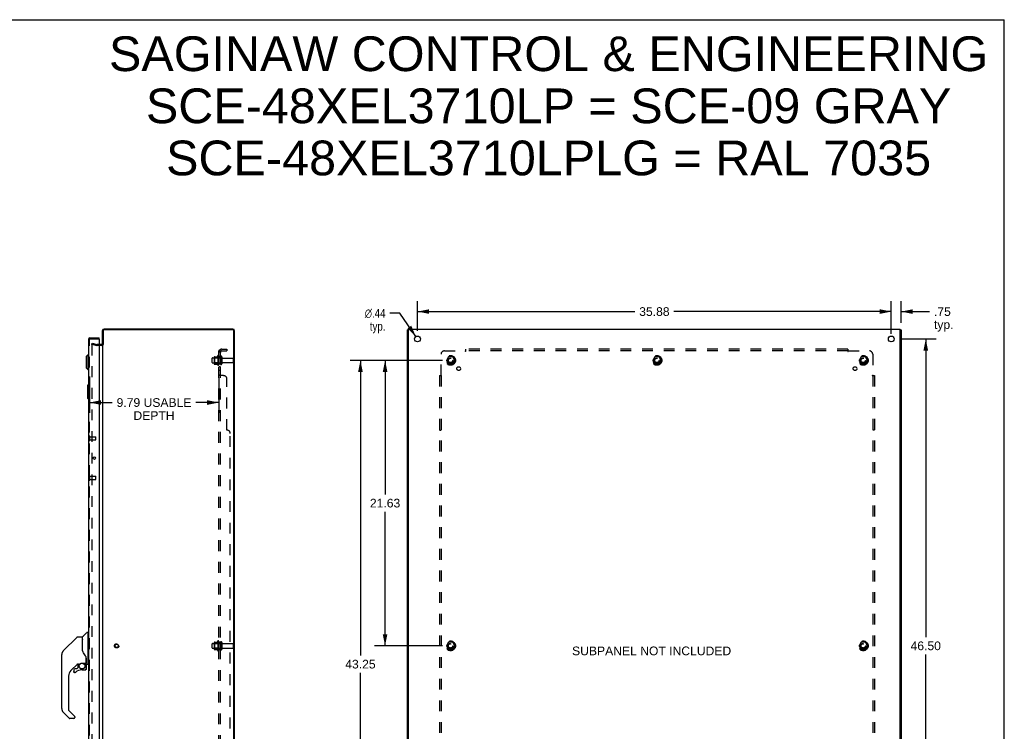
# Model space of a CAD drawing. Header units: inches. Extents: x 0 to 149, y 0 to 96.
# Tile 16 of 16: x 75 to 149, y 43 to 96. Entities that reach past the tile are written whole.
import ezdxf

# ---------------------------------------------------------------- set-up
doc = ezdxf.new("R2010")
doc.units = ezdxf.units.IN
doc.header["$LTSCALE"] = 8.201754
doc.header["$MEASUREMENT"] = 0
doc.linetypes.add('HIDDEN', pattern=[0.2, 0.1, -0.1])
doc.layers.get('0').update_dxf_attribs({"linetype": 'CONTINUOUS'})
for name, color, linetype in [('DEFAULT_2', 8, 'HIDDEN'), ('DIMENSIONS', 7, 'CONTINUOUS'), ('DOOR_ASSEMBLY', 7, 'CONTINUOUS'), ('SUBPANEL', 7, 'CONTINUOUS')]:
    doc.layers.add(name, color=color, linetype=linetype)
doc.styles.get("Standard").update_dxf_attribs({"font": 'arial.ttf'})
doc.styles.add('TEXTSTYLE_1', font='gdt', dxfattribs={"width": 0.8})
doc.dimstyles.new('DIMSTYLE_1', dxfattribs={"dimtxt": 0.657895, "dimasz": 0.877193, "dimexe": 0.09, "dimexo": 0.07, "dimgap": 0.0375, "dimtad": 0, "dimtih": 1, "dimtoh": 1, "dimzin": 4, "dimdsep": 46, "dimtxsty": 'Standard', "dimblk": '_FILLED', "dimblk1": '_FILLED', "dimblk2": '_FILLED', "dimcen": 0.09, "dimadec": 3, "dimazin": 1, "dimtfac": 1, "dimtdec": 3, "dimtofl": 0, "dimtmove": 0, "dimatfit": 3, "dimldrblk": '_FILLED', "dimfxl": 0, "dimtolj": 1, "dimtzin": 4, "dimarcsym": 0})
doc.dimstyles.new('DIMSTYLE_2', dxfattribs={"dimtxt": 0.657895, "dimasz": 0.877193, "dimexe": 0.09, "dimexo": 0.07, "dimgap": 0.09, "dimtad": 0, "dimtih": 1, "dimtoh": 1, "dimzin": 4, "dimdsep": 46, "dimtxsty": 'Standard', "dimblk": '_FILLED', "dimblk1": '_FILLED', "dimblk2": '_FILLED', "dimcen": 0.09, "dimadec": 3, "dimazin": 1, "dimtfac": 1, "dimtdec": 3, "dimtofl": 0, "dimtmove": 0, "dimatfit": 1, "dimldrblk": '_FILLED', "dimfxl": 0, "dimtolj": 1, "dimtzin": 4, "dimarcsym": 0})

# ---------------------------------------------------------------- blocks, each defined once
blk = doc.blocks.new('_FILLED')
at = {"color": 0, "linetype": 'ByBlock'}
blk.add_solid([(0, 0), (-1, 0.2), (-1, -0.2)], dxfattribs=at)
blk = doc.blocks.new('*D6')
at = {"layer": 'DIMENSIONS', "color": 2, "linetype": 'Continuous'}
for p, q in [((79.838, 69.464), (79.838, 66.695)), ((89.631, 69.355), (89.631, 66.695)), ((79.838, 67.485), (81.575, 67.485)), ((89.631, 67.485), (87.894, 67.485))]:
    blk.add_line(p, q, dxfattribs=at)
at = {"layer": 'DIMENSIONS', "color": 2, "linetype": 'Continuous', "xscale": 0.8771929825, "yscale": 0.8771929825, "zscale": 0.8771929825, "rotation": 180}
blk.add_blockref('_FILLED', (79.838, 67.485), dxfattribs=at)
at = {"layer": 'DIMENSIONS', "color": 2, "linetype": 'Continuous', "xscale": 0.8771929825, "yscale": 0.8771929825, "zscale": 0.8771929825}
blk.add_blockref('_FILLED', (89.631, 67.485), dxfattribs=at)
at = {"layer": 'DIMENSIONS', "color": 2, "linetype": 'Continuous', "insert": (84.734, 67.813), "char_height": 0.65789, "width": 5.66181, "attachment_point": 2, "line_spacing_factor": 0.9}
blk.add_mtext('9.79 USABLE\\PDEPTH', dxfattribs=at)
blk = doc.blocks.new('*D7')
at = {"layer": 'DIMENSIONS', "color": 2, "linetype": 'Continuous'}
for p, q in [((141.176, 72.302), (143.963, 72.302)), ((143.174, 72.302), (143.174, 49.71)), ((143.174, 25.802), (143.174, 48.394)), ((141.176, 25.802), (143.963, 25.802))]:
    blk.add_line(p, q, dxfattribs=at)
at = {"layer": 'DIMENSIONS', "color": 2, "linetype": 'Continuous', "xscale": 0.8771929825, "yscale": 0.8771929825, "zscale": 0.8771929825}
for p, rotation in [((143.174, 72.302), 90), ((143.174, 25.802), 270)]:
    blk.add_blockref('_FILLED', p, dxfattribs=dict(at, rotation=rotation))
at = {"layer": 'DIMENSIONS', "color": 2, "linetype": 'Continuous', "insert": (143.174, 49.381), "char_height": 0.6579, "width": 2.29896, "attachment_point": 2, "line_spacing_factor": 0.9}
blk.add_mtext('46.50', dxfattribs=at)
blk = doc.blocks.new('*D8')
at = {"layer": 'DIMENSIONS', "color": 2, "linetype": 'Continuous'}
for p, q in [((104.687, 72.916), (104.687, 75.166)), ((140.562, 72.916), (140.562, 75.166)), ((104.687, 74.377), (121.146, 74.377)), ((140.562, 74.377), (124.103, 74.377))]:
    blk.add_line(p, q, dxfattribs=at)
at = {"layer": 'DIMENSIONS', "color": 2, "linetype": 'Continuous', "xscale": 0.8771929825, "yscale": 0.8771929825, "zscale": 0.8771929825, "rotation": 180}
blk.add_blockref('_FILLED', (104.687, 74.377), dxfattribs=at)
at = {"layer": 'DIMENSIONS', "color": 2, "linetype": 'Continuous', "xscale": 0.8771929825, "yscale": 0.8771929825, "zscale": 0.8771929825}
blk.add_blockref('_FILLED', (140.562, 74.377), dxfattribs=at)
at = {"layer": 'DIMENSIONS', "color": 2, "linetype": 'Continuous', "insert": (122.625, 74.705), "char_height": 0.6579, "width": 2.29896, "attachment_point": 2, "line_spacing_factor": 0.9}
blk.add_mtext('35.88', dxfattribs=at)
blk = doc.blocks.new('*D11')
at = {"layer": 'DIMENSIONS', "color": 2, "linetype": 'Continuous'}
for p, q in [((103.358, 74.247), (102.59, 74.247)), ((104.564, 72.483), (103.358, 74.247))]:
    blk.add_line(p, q, dxfattribs=at)
at = {"layer": 'DIMENSIONS', "color": 2, "linetype": 'Continuous', "xscale": 0.8771929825, "yscale": 0.8771929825, "zscale": 0.8771929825, "rotation": 304.3612000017}
blk.add_blockref('_FILLED', (104.564, 72.483), dxfattribs=at)
at = {"layer": 'DIMENSIONS', "color": 2, "linetype": 'Continuous', "insert": (102.261, 74.576), "char_height": 0.65789, "width": 2.15385, "attachment_point": 3, "line_spacing_factor": 0.9, "style": 'TEXTSTYLE_1'}
blk.add_mtext('{\\fgdt;n}\\fArial;.44\\Ptyp.', dxfattribs=at)
blk = doc.blocks.new('*D12')
at = {"layer": 'DIMENSIONS', "color": 2, "linetype": 'Continuous'}
for p, q in [((106.573, 70.677), (99.576, 70.677)), ((100.365, 70.677), (100.365, 48.323)), ((100.365, 27.427), (100.365, 47.007)), ((106.573, 27.427), (99.576, 27.427))]:
    blk.add_line(p, q, dxfattribs=at)
at = {"layer": 'DIMENSIONS', "color": 2, "linetype": 'Continuous', "xscale": 0.8771929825, "yscale": 0.8771929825, "zscale": 0.8771929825}
for p, rotation in [((100.365, 70.677), 90), ((100.365, 27.427), 270)]:
    blk.add_blockref('_FILLED', p, dxfattribs=dict(at, rotation=rotation))
at = {"layer": 'DIMENSIONS', "color": 2, "linetype": 'Continuous', "insert": (100.365, 47.994), "char_height": 0.6579, "width": 2.29896, "attachment_point": 2, "line_spacing_factor": 0.9}
blk.add_mtext('43.25', dxfattribs=at)
blk = doc.blocks.new('*D13')
at = {"layer": 'DIMENSIONS', "color": 2, "linetype": 'Continuous'}
for p, q in [((106.573, 70.677), (101.442, 70.677)), ((102.231, 70.677), (102.231, 60.523)), ((102.231, 49.052), (102.231, 59.207)), ((106.573, 49.052), (101.442, 49.052))]:
    blk.add_line(p, q, dxfattribs=at)
at = {"layer": 'DIMENSIONS', "color": 2, "linetype": 'Continuous', "xscale": 0.8771929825, "yscale": 0.8771929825, "zscale": 0.8771929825}
for p, rotation in [((102.231, 70.677), 90), ((102.231, 49.052), 270)]:
    blk.add_blockref('_FILLED', p, dxfattribs=dict(at, rotation=rotation))
at = {"layer": 'DIMENSIONS', "color": 2, "linetype": 'Continuous', "insert": (102.231, 60.194), "char_height": 0.6579, "width": 2.29896, "attachment_point": 2, "line_spacing_factor": 0.9}
blk.add_mtext('21.63', dxfattribs=at)
blk = doc.blocks.new('*D16')
at = {"layer": 'DIMENSIONS', "color": 2, "linetype": 'Continuous'}
for p, q in [((140.562, 72.697), (140.562, 75.166)), ((141.312, 73.523), (141.312, 75.166)), ((140.562, 74.377), (138.808, 74.377)), ((141.312, 74.377), (143.467, 74.377))]:
    blk.add_line(p, q, dxfattribs=at)
at = {"layer": 'DIMENSIONS', "color": 2, "linetype": 'Continuous', "xscale": 0.8771929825, "yscale": 0.8771929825, "zscale": 0.8771929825}
blk.add_blockref('_FILLED', (140.562, 74.377), dxfattribs=at)
at = {"layer": 'DIMENSIONS', "color": 2, "linetype": 'Continuous', "xscale": 0.8771929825, "yscale": 0.8771929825, "zscale": 0.8771929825, "rotation": 180}
blk.add_blockref('_FILLED', (141.312, 74.377), dxfattribs=at)
at = {"layer": 'DIMENSIONS', "color": 2, "linetype": 'Continuous', "insert": (143.796, 74.705), "char_height": 0.6579, "width": 1.47965, "attachment_point": 1, "line_spacing_factor": 0.9}
blk.add_mtext('.75\\Ptyp.', dxfattribs=at)

msp = doc.modelspace()

# ---------------------------------------------------------------- linework, layer by layer
at = {"color": 7, "linetype": 'Continuous'}
for p, q in [((0, 96.491), (149.123, 96.491)), ((149.123, 0), (149.123, 96.491)), ((104.012, 72.989), (103.937, 72.989)), ((141.237, 72.989), (141.312, 72.989)), ((80.894, 71.877), (80.831, 71.877))]:
    msp.add_line(p, q, dxfattribs=at)
at = {"color": 3, "linetype": 'Continuous'}
for p, q in [((80.831, 71.877), (80.831, 72.935)), ((80.894, 72.909), (80.894, 71.875)), ((90.695, 73.052), (80.948, 73.052)), ((90.688, 72.989), (80.974, 72.989)), ((90.768, 25.195), (90.768, 72.909)), ((90.831, 25.188), (90.831, 72.916)), ((103.937, 25.115), (103.937, 72.989)), ((104.012, 25.052), (104.012, 73.052)), ((104.012, 73.052), (141.237, 73.052)), ((141.237, 25.052), (141.237, 73.052)), ((141.312, 72.989), (141.312, 25.115)), ((80.789, 71.877), (80.588, 71.877)), ((80.831, 71.85), (80.831, 26.254))]:
    msp.add_line(p, q, dxfattribs=at)
for centre in [(104.687, 72.302), (140.562, 72.302)]:
    msp.add_circle(centre, 0.219, dxfattribs=at)
for centre, radius, start, end in [((80.948, 72.935), 0.117, 90, 180), ((80.974, 72.909), 0.08, 90, 180), ((90.688, 72.909), 0.08, 0, 90), ((90.695, 72.916), 0.136, 0, 90), ((80.789, 71.919), 0.042, 270, 360)]:
    msp.add_arc(centre, radius, start, end, dxfattribs=at)
at = {"layer": 'DEFAULT_2', "color": 8, "linetype": 'HIDDEN'}
for p, q in [((80.018, 71.909), (80.038, 71.982)), ((80.018, 71.909), (80.404, 71.806)), ((80.018, 71.878), (80.018, 26.227)), ((80.038, 71.982), (80.424, 71.878)), ((80.588, 71.877), (80.43, 71.877)), ((80.789, 71.802), (80.43, 71.802)), ((89.131, 70.52), (89.131, 70.835)), ((89.161, 70.865), (89.756, 70.865)), ((89.295, 70.933), (89.295, 70.422)), ((89.315, 70.861), (89.295, 70.881)), ((89.305, 70.955), (89.533, 70.955)), ((89.315, 70.861), (89.315, 70.494)), ((89.611, 70.861), (89.315, 70.861)), ((89.561, 71.033), (89.561, 70.321)), ((89.611, 70.861), (89.631, 70.881)), ((89.611, 70.861), (89.611, 70.494)), ((89.631, 71.011), (89.631, 70.343)), ((89.756, 70.935), (89.756, 70.42)), ((89.866, 70.935), (89.866, 70.42)), ((89.928, 70.842), (90.726, 70.842)), ((107.024, 70.95), (106.87, 70.682)), ((107.342, 70.955), (107.033, 70.955)), ((107.505, 70.682), (107.35, 70.95)), ((122.649, 70.95), (122.495, 70.682)), ((122.967, 70.955), (122.658, 70.955)), ((123.13, 70.682), (122.975, 70.95)), ((138.274, 70.95), (138.12, 70.682)), ((138.592, 70.955), (138.283, 70.955)), ((138.755, 70.682), (138.6, 70.95)), ((89.161, 70.49), (89.756, 70.49)), ((89.315, 70.494), (89.295, 70.474)), ((89.305, 70.4), (89.533, 70.4)), ((89.611, 70.494), (89.315, 70.494)), ((89.611, 70.494), (89.631, 70.474)), ((89.928, 70.512), (90.726, 70.512)), ((90.756, 70.542), (90.756, 70.812)), ((106.87, 70.672), (107.024, 70.405)), ((107.342, 70.4), (107.033, 70.4)), ((107.35, 70.405), (107.505, 70.672)), ((122.495, 70.672), (122.649, 70.405)), ((122.967, 70.4), (122.658, 70.4)), ((122.975, 70.405), (123.13, 70.672)), ((138.12, 70.672), (138.274, 70.405)), ((138.592, 70.4), (138.283, 70.4)), ((138.6, 70.405), (138.755, 70.672)), ((89.161, 49.24), (89.756, 49.24)), ((89.295, 49.308), (89.295, 48.797)), ((89.315, 49.236), (89.295, 49.256)), ((89.305, 49.33), (89.533, 49.33)), ((89.611, 49.236), (89.315, 49.236)), ((89.315, 49.236), (89.315, 48.869)), ((89.561, 49.408), (89.561, 48.696)), ((89.611, 49.236), (89.631, 49.256)), ((89.611, 49.236), (89.611, 48.869)), ((89.631, 49.386), (89.631, 48.718)), ((89.756, 49.31), (89.756, 48.795)), ((89.866, 49.31), (89.866, 48.795)), ((89.928, 49.217), (90.726, 49.217)), ((107.024, 49.325), (106.87, 49.057)), ((107.342, 49.33), (107.033, 49.33)), ((107.505, 49.057), (107.35, 49.325)), ((138.274, 49.325), (138.12, 49.057)), ((138.592, 49.33), (138.283, 49.33)), ((138.755, 49.057), (138.6, 49.325)), ((89.131, 48.895), (89.131, 49.21)), ((89.161, 48.865), (89.756, 48.865)), ((89.315, 48.869), (89.295, 48.849)), ((89.305, 48.775), (89.533, 48.775)), ((89.611, 48.869), (89.315, 48.869)), ((89.611, 48.869), (89.631, 48.849)), ((89.928, 48.887), (90.726, 48.887)), ((90.756, 48.917), (90.756, 49.187)), ((106.87, 49.047), (107.024, 48.78)), ((107.342, 48.775), (107.033, 48.775)), ((107.35, 48.78), (107.505, 49.047)), ((138.12, 49.047), (138.274, 48.78)), ((138.592, 48.775), (138.283, 48.775)), ((138.6, 48.78), (138.755, 49.047))]:
    msp.add_line(p, q, dxfattribs=at)
for points in [[(80.018, 71.878), (80.018, 71.878), (80.018, 71.879), (80.018, 71.88), (80.019, 71.881), (80.019, 71.882), (80.019, 71.882), (80.019, 71.883), (80.019, 71.884), (80.02, 71.885), (80.02, 71.886), (80.02, 71.886), (80.021, 71.887), (80.021, 71.888), (80.021, 71.888), (80.022, 71.889), (80.022, 71.89), (80.023, 71.89), (80.023, 71.891), (80.024, 71.892), (80.025, 71.892), (80.025, 71.893), (80.026, 71.893), (80.026, 71.894), (80.027, 71.894), (80.028, 71.895), (80.028, 71.895), (80.029, 71.895), (80.03, 71.896), (80.031, 71.896), (80.031, 71.896), (80.032, 71.897), (80.033, 71.897), (80.034, 71.897), (80.034, 71.897), (80.035, 71.897), (80.036, 71.897), (80.037, 71.897), (80.038, 71.898)], [(80.038, 71.898), (80.037, 71.897), (80.035, 71.897), (80.033, 71.897), (80.031, 71.896), (80.029, 71.895), (80.027, 71.894), (80.026, 71.893), (80.024, 71.892), (80.023, 71.89), (80.022, 71.889), (80.021, 71.887), (80.02, 71.885), (80.019, 71.883), (80.019, 71.882), (80.018, 71.88), (80.018, 71.878)], [(80.042, 71.897), (80.04, 71.897), (80.038, 71.897), (80.038, 71.898)], [(80.038, 71.897), (80.039, 71.897), (80.04, 71.897), (80.041, 71.897), (80.042, 71.897), (80.042, 71.897)]]:
    msp.add_lwpolyline(points, dxfattribs=at)
for centre, radius in [((107.187, 70.677), 0.372), ((107.187, 70.677), 0.356), ((107.187, 70.677), 0.312), ((107.187, 70.677), 0.204), ((107.187, 70.677), 0.188), ((107.187, 70.677), 0.183), ((107.187, 70.677), 0.165), ((122.812, 70.677), 0.372), ((122.812, 70.677), 0.356), ((122.812, 70.677), 0.312), ((122.812, 70.677), 0.204), ((122.812, 70.677), 0.188), ((122.812, 70.677), 0.183), ((122.812, 70.677), 0.165), ((138.437, 70.677), 0.372), ((138.437, 70.677), 0.356), ((138.437, 70.677), 0.312), ((138.437, 70.677), 0.204), ((138.437, 70.677), 0.188), ((138.437, 70.677), 0.183), ((138.437, 70.677), 0.165), ((81.906, 49.052), 0.164), ((107.187, 49.052), 0.372), ((107.187, 49.052), 0.356), ((107.187, 49.052), 0.312), ((107.187, 49.052), 0.204), ((107.187, 49.052), 0.188), ((107.187, 49.052), 0.183), ((107.187, 49.052), 0.165), ((138.437, 49.052), 0.372), ((138.437, 49.052), 0.356), ((138.437, 49.052), 0.312), ((138.437, 49.052), 0.204), ((138.437, 49.052), 0.188), ((138.437, 49.052), 0.183), ((138.437, 49.052), 0.165), ((81.906, 49.052), 0.124)]:
    msp.add_circle(centre, radius, dxfattribs=at)
for centre, radius, start, end in [((80.43, 71.902), 0.1, 255, 270), ((80.43, 71.902), 0.025, 255, 270), ((80.789, 71.919), 0.117, 270, 326.90018), ((89.161, 70.835), 0.03, 90, 180), ((89.436, 70.933), 0.141, 174.79195, 180), ((89.305, 70.945), 0.01, 90, 174.80617), ((89.514, 70.965), 0.01, 270, 336.03207), ((90.161, 70.677), 0.698, 149.33687, 156.03207), ((89.593, 71.011), 0.0384, 0, 145.55034), ((89.811, 70.935), 0.055, 0, 180), ((89.928, 70.905), 0.0625, 180, 270), ((90.726, 70.812), 0.03, 360, 90), ((107.033, 70.945), 0.01, 90.01235, 149.98915), ((107.342, 70.945), 0.01, 30.01204, 89.98872), ((122.658, 70.945), 0.01, 90.01235, 149.98915), ((122.967, 70.945), 0.01, 30.01204, 89.98872), ((138.283, 70.945), 0.01, 90.01235, 149.98915), ((138.592, 70.945), 0.01, 30.01204, 89.98872), ((89.161, 70.52), 0.03, 180, 270), ((89.436, 70.422), 0.141, 180, 185.20805), ((89.305, 70.41), 0.01, 185.19383, 270), ((89.514, 70.39), 0.01, 23.96793, 90), ((90.161, 70.677), 0.698, 203.96793, 210.66313), ((89.593, 70.343), 0.0384, 214.44966, 360), ((89.811, 70.42), 0.055, 180, 360), ((89.928, 70.45), 0.0625, 90, 180), ((90.726, 70.542), 0.03, 270, 0), ((106.878, 70.677), 0.01, 150.01268, 209.98829), ((107.033, 70.41), 0.01, 210.01204, 269.98872), ((107.342, 70.41), 0.01, 270.01235, 329.98915), ((107.496, 70.677), 0.01, 330.01268, 29.98829), ((122.503, 70.677), 0.01, 150.01268, 209.98829), ((122.658, 70.41), 0.01, 210.01204, 269.98872), ((122.967, 70.41), 0.01, 270.01235, 329.98915), ((123.121, 70.677), 0.01, 330.01268, 29.98829), ((138.128, 70.677), 0.01, 150.01268, 209.98829), ((138.283, 70.41), 0.01, 210.01204, 269.98872), ((138.592, 70.41), 0.01, 270.01235, 329.98915), ((138.746, 70.677), 0.01, 330.01268, 29.98829), ((89.161, 49.21), 0.03, 90, 180), ((89.436, 49.308), 0.141, 174.79195, 180), ((89.305, 49.32), 0.01, 90, 174.80617), ((89.514, 49.34), 0.01, 270, 336.03207), ((90.161, 49.052), 0.698, 149.33687, 156.03207), ((89.593, 49.386), 0.0384, 0, 145.55034), ((89.811, 49.31), 0.055, 0, 180), ((89.928, 49.28), 0.0625, 180, 270), ((90.726, 49.187), 0.03, 360, 90), ((107.033, 49.32), 0.01, 90.01235, 149.98915), ((107.342, 49.32), 0.01, 30.01204, 89.98872), ((138.283, 49.32), 0.01, 90.01235, 149.98915), ((138.592, 49.32), 0.01, 30.01204, 89.98872), ((89.161, 48.895), 0.03, 180, 270), ((89.436, 48.797), 0.141, 180, 185.20805), ((89.305, 48.785), 0.01, 185.19383, 270), ((89.514, 48.765), 0.01, 23.96793, 90), ((90.161, 49.052), 0.698, 203.96793, 210.66313), ((89.593, 48.718), 0.0384, 214.44966, 360), ((89.811, 48.795), 0.055, 180, 360), ((89.928, 48.825), 0.0625, 90, 180), ((90.726, 48.917), 0.03, 270, 0), ((106.878, 49.052), 0.01, 150.01268, 209.98829), ((107.033, 48.785), 0.01, 210.01204, 269.98872), ((107.342, 48.785), 0.01, 270.01235, 329.98915), ((107.496, 49.052), 0.01, 330.01268, 29.98829), ((138.128, 49.052), 0.01, 150.01268, 209.98829), ((138.283, 48.785), 0.01, 210.01204, 269.98872), ((138.592, 48.785), 0.01, 270.01235, 329.98915), ((138.746, 49.052), 0.01, 330.01268, 29.98829)]:
    msp.add_arc(centre, radius, start, end, dxfattribs=at)
at = {"layer": 'DOOR_ASSEMBLY', "color": 3, "linetype": 'Continuous'}
for p, q in [((79.88, 72.377), (80.588, 72.377)), ((79.763, 72.26), (79.763, 25.844)), ((80.588, 72.287), (80.588, 25.817))]:
    msp.add_line(p, q, dxfattribs=at)
at = {"layer": 'DOOR_ASSEMBLY', "color": 7, "linetype": 'Continuous'}
for p, q in [((80.588, 72.302), (80.588, 72.377)), ((80.588, 72.302), (80.573, 72.302)), ((79.605, 70.982), (79.724, 71.1)), ((79.605, 70.982), (79.605, 70.116)), ((79.724, 71.1), (79.724, 69.997)), ((79.724, 71.1), (79.763, 71.1)), ((79.605, 70.116), (79.724, 69.997)), ((79.724, 69.997), (79.763, 69.997)), ((79.703, 68.787), (79.703, 67.817)), ((79.718, 68.802), (79.763, 68.802)), ((79.75, 68.702), (79.75, 67.902)), ((79.718, 67.802), (79.763, 67.802)), ((79.339, 49.75), (79.633, 50.045)), ((79.716, 50.056), (79.661, 50.056)), ((79.724, 50.048), (79.724, 47.682)), ((79.724, 49.997), (79.763, 49.997)), ((78.905, 49.718), (77.862, 48.675)), ((78.961, 49.741), (79.314, 49.741)), ((79.322, 48.689), (79.322, 49.733)), ((79.33, 48.677), (79.33, 49.729)), ((77.795, 48.586), (77.795, 48.585)), ((77.862, 48.675), (78.168, 48.981)), ((78.168, 48.981), (78.168, 48.981)), ((79.342, 48.645), (79.322, 48.698)), ((79.37, 48.579), (79.342, 48.645)), ((77.747, 44.294), (77.747, 48.397)), ((79.283, 47.746), (79.578, 47.746)), ((79.479, 47.746), (79.544, 47.68)), ((79.598, 48.121), (79.597, 48.144)), ((79.598, 48.121), (79.598, 47.765)), ((79.605, 48.12), (79.605, 48.123)), ((79.605, 48.118), (79.605, 48.12)), ((79.605, 48.115), (79.605, 48.118)), ((79.605, 47.714), (79.605, 48.115)), ((79.724, 47.733), (79.763, 47.733)), ((78.927, 47.673), (78.432, 47.178)), ((78.657, 47.225), (78.657, 47.106)), ((78.659, 47.097), (78.659, 47.106)), ((78.667, 47.106), (78.659, 47.106)), ((78.735, 47.029), (78.727, 47.029)), ((78.888, 47.304), (78.735, 47.304)), ((78.744, 47.029), (78.735, 47.029)), ((78.753, 47.031), (78.744, 47.029)), ((78.761, 47.033), (78.753, 47.031)), ((78.769, 47.037), (78.761, 47.033)), ((78.777, 47.041), (78.769, 47.037)), ((78.784, 47.046), (78.777, 47.041)), ((78.968, 47.379), (78.896, 47.307)), ((78.972, 47.67), (78.972, 47.387)), ((79.01, 47.674), (79.086, 47.674)), ((79.287, 47.225), (79.523, 47.225)), ((79.538, 47.675), (79.536, 47.673)), ((79.59, 47.541), (79.599, 47.541)), ((79.599, 47.304), (79.59, 47.304)), ((79.602, 47.541), (79.602, 47.304)), ((79.645, 47.674), (79.716, 47.674)), ((78.259, 46.76), (78.259, 44.209)), ((78.315, 43.563), (77.862, 44.016)), ((78.282, 44.153), (78.713, 43.721)), ((78.653, 43.54), (78.37, 43.54)), ((78.731, 43.679), (78.731, 43.619))]:
    msp.add_line(p, q, dxfattribs=at)
at = {"layer": 'DOOR_ASSEMBLY', "color": 8, "linetype": 'HIDDEN'}
for p, q in [((79.838, 25.844), (79.838, 72.26)), ((79.88, 72.302), (80.573, 72.302)), ((79.881, 64.632), (79.881, 64.916)), ((79.881, 64.898), (80.328, 64.898)), ((80.338, 64.66), (80.338, 64.888)), ((79.881, 64.65), (80.328, 64.65)), ((79.881, 61.632), (79.881, 61.916)), ((79.881, 61.898), (80.328, 61.898)), ((80.338, 61.66), (80.338, 61.888)), ((79.881, 61.65), (80.328, 61.65))]:
    msp.add_line(p, q, dxfattribs=at)
at = {"layer": 'DOOR_ASSEMBLY', "color": 7, "linetype": 'Continuous'}
for points in [[(79.748, 68.738), (79.748, 68.733), (79.749, 68.727), (79.749, 68.721), (79.749, 68.715), (79.75, 68.709), (79.75, 68.702)], [(79.75, 67.902), (79.75, 67.896), (79.749, 67.89), (79.749, 67.884), (79.749, 67.878), (79.748, 67.872), (79.748, 67.866)], [(78.905, 49.718), (78.913, 49.725), (78.921, 49.731), (78.931, 49.735), (78.94, 49.738), (78.951, 49.741), (78.961, 49.741)], [(77.862, 48.675), (77.841, 48.652), (77.816, 48.619), (77.794, 48.583), (77.776, 48.544), (77.762, 48.505), (77.755, 48.474)], [(77.774, 48.538), (77.762, 48.505), (77.761, 48.499)], [(79.322, 48.858), (79.322, 48.86), (79.323, 48.861), (79.324, 48.862), (79.326, 48.864), (79.329, 48.865), (79.33, 48.865)], [(79.544, 48.291), (79.494, 48.364), (79.445, 48.441), (79.404, 48.512), (79.37, 48.579)], [(79.121, 47.691), (79.125, 47.694), (79.131, 47.698), (79.136, 47.701), (79.142, 47.705), (79.149, 47.709), (79.156, 47.713), (79.164, 47.717), (79.173, 47.721), (79.182, 47.725), (79.192, 47.729), (79.203, 47.733), (79.214, 47.736), (79.226, 47.739), (79.238, 47.742), (79.251, 47.744), (79.265, 47.745), (79.278, 47.746), (79.283, 47.746)], [(79.597, 48.144), (79.592, 48.179), (79.583, 48.213), (79.571, 48.245), (79.556, 48.274), (79.544, 48.291)], [(79.598, 48.076), (79.598, 48.075), (79.599, 48.071), (79.6, 48.067), (79.601, 48.064)], [(79.601, 48.064), (79.602, 48.057), (79.603, 48.051), (79.604, 48.044), (79.605, 48.038), (79.605, 48.031), (79.605, 48.024)], [(78.727, 47.029), (78.718, 47.031), (78.71, 47.033), (78.702, 47.036), (78.695, 47.041), (78.687, 47.046), (78.681, 47.051), (78.675, 47.058), (78.67, 47.065), (78.666, 47.072), (78.663, 47.08), (78.661, 47.088), (78.659, 47.097)], [(78.667, 47.106), (78.668, 47.098), (78.669, 47.09), (78.671, 47.083), (78.674, 47.076), (78.678, 47.069), (78.682, 47.063), (78.688, 47.057), (78.693, 47.052), (78.7, 47.048), (78.706, 47.044), (78.713, 47.041), (78.721, 47.039), (78.728, 47.038), (78.736, 47.038), (78.744, 47.038), (78.751, 47.04), (78.758, 47.042), (78.765, 47.045), (78.772, 47.049), (78.778, 47.053)], [(79.087, 47.674), (79.091, 47.675), (79.095, 47.676), (79.098, 47.677), (79.101, 47.679), (79.103, 47.68), (79.106, 47.682), (79.109, 47.684), (79.113, 47.686), (79.121, 47.691)], [(79.599, 47.304), (79.599, 47.295), (79.597, 47.287), (79.595, 47.278), (79.592, 47.27), (79.588, 47.263), (79.583, 47.256), (79.577, 47.249), (79.57, 47.244), (79.563, 47.239), (79.556, 47.235), (79.548, 47.231), (79.54, 47.229), (79.531, 47.228), (79.523, 47.227)], [(79.523, 47.236), (79.53, 47.236), (79.538, 47.238), (79.545, 47.24), (79.552, 47.243), (79.559, 47.246), (79.565, 47.251), (79.57, 47.256), (79.575, 47.261), (79.58, 47.268), (79.584, 47.274), (79.586, 47.281), (79.589, 47.288), (79.59, 47.296), (79.59, 47.304)], [(79.523, 47.236), (79.523, 47.234), (79.523, 47.231)], [(79.523, 47.231), (79.523, 47.23), (79.523, 47.229), (79.523, 47.228), (79.523, 47.227), (79.523, 47.227)], [(79.59, 47.541), (79.59, 47.556), (79.588, 47.57), (79.585, 47.585), (79.581, 47.599), (79.576, 47.612), (79.57, 47.626), (79.563, 47.638), (79.555, 47.65), (79.546, 47.662), (79.536, 47.673)], [(79.542, 47.679), (79.542, 47.679), (79.542, 47.678), (79.541, 47.678), (79.54, 47.677), (79.538, 47.675)], [(79.542, 47.679), (79.553, 47.668), (79.562, 47.656), (79.571, 47.643), (79.578, 47.63), (79.584, 47.616), (79.59, 47.601), (79.594, 47.587), (79.597, 47.572), (79.599, 47.556), (79.599, 47.541)], [(78.718, 43.716), (78.718, 43.717), (78.717, 43.718), (78.716, 43.719), (78.715, 43.72), (78.714, 43.721), (78.713, 43.721)]]:
    msp.add_lwpolyline(points, dxfattribs=at)
at = {"layer": 'DOOR_ASSEMBLY', "color": 3, "linetype": 'Continuous'}
msp.add_circle((80.216, 63.274), 0.094, dxfattribs=at)
at = {"layer": 'DOOR_ASSEMBLY', "color": 7, "linetype": 'Continuous'}
msp.add_circle((79.287, 47.52), 0.217, dxfattribs=at)
at = {"layer": 'DOOR_ASSEMBLY', "color": 3, "linetype": 'Continuous'}
for centre, radius, start, end in [((79.88, 72.26), 0.117, 90, 180), ((80.573, 72.287), 0.015, 0, 90)]:
    msp.add_arc(centre, radius, start, end, dxfattribs=at)
at = {"layer": 'DOOR_ASSEMBLY', "color": 8, "linetype": 'HIDDEN'}
for centre, radius, start, end in [((79.88, 72.26), 0.042, 90, 180), ((79.859, 64.916), 0.0215, 360, 180), ((80.328, 64.888), 0.01, 360, 90), ((79.859, 64.632), 0.0215, 180, 0), ((80.328, 64.66), 0.01, 270, 0), ((79.859, 61.916), 0.0215, 360, 180), ((80.328, 61.888), 0.01, 360, 90), ((79.859, 61.632), 0.0215, 180, 0), ((80.328, 61.66), 0.01, 270, 0)]:
    msp.add_arc(centre, radius, start, end, dxfattribs=at)
at = {"layer": 'DOOR_ASSEMBLY', "color": 7, "linetype": 'Continuous'}
for centre, radius, start, end in [((79.718, 68.787), 0.015, 90, 180), ((79.748, 68.787), 0.015, 0, 90), ((79.718, 67.817), 0.015, 180, 270), ((79.748, 67.817), 0.015, 270, 360), ((79.661, 50.017), 0.0394, 90, 135), ((79.716, 50.048), 0.00787, 0, 90), ((79.314, 49.733), 0.00787, 0, 90), ((79.342, 49.559), 0.0197, 180, 233.00595), ((79.359, 49.729), 0.0295, 135, 180), ((78.141, 48.397), 0.394, 168.7096, 180), ((78.141, 48.397), 0.394, 135, 167.37683), ((79.578, 47.765), 0.0197, 270, 360), ((78.85, 46.76), 0.591, 135, 180), ((78.735, 47.225), 0.0787, 90, 180), ((78.735, 47.106), 0.0787, 180, 309.5212), ((79.287, 46.437), 0.787, 90, 129.5212), ((79.01, 47.477), 0.197, 90, 129.38059), ((78.888, 47.315), 0.0118, 270, 315), ((78.96, 47.387), 0.0118, 315, 360), ((79.523, 47.304), 0.0787, 270, 360), ((79.405, 47.541), 0.197, 0, 45), ((79.645, 47.714), 0.0394, 180, 270), ((79.716, 47.682), 0.00787, 270, 360), ((78.141, 44.294), 0.394, 180, 225), ((78.338, 44.209), 0.0787, 180, 225), ((78.37, 43.619), 0.0787, 225, 270), ((78.653, 43.619), 0.0787, 270, 360), ((78.672, 43.679), 0.0591, 0, 38.86737)]:
    msp.add_arc(centre, radius, start, end, dxfattribs=at)
at = {"layer": 'SUBPANEL', "color": 8, "linetype": 'HIDDEN'}
for p, q in [((89.631, 26.708), (89.631, 71.396)), ((89.756, 71.396), (89.631, 71.396)), ((89.756, 70.927), (89.631, 70.927)), ((89.685, 71.434), (89.781, 71.355)), ((89.718, 71.391), (89.719, 71.391)), ((89.719, 71.391), (89.721, 71.39)), ((89.721, 71.39), (89.723, 71.39)), ((89.756, 26.708), (89.756, 71.396)), ((89.868, 71.521), (90.256, 71.521)), ((89.868, 71.396), (90.256, 71.396)), ((90.256, 71.521), (90.256, 71.396)), ((106.469, 69.556), (106.469, 71.146)), ((106.719, 71.396), (108.308, 71.396)), ((108.321, 71.376), (108.318, 71.383)), ((108.344, 71.355), (108.344, 71.521)), ((137.281, 71.521), (108.344, 71.521)), ((137.281, 71.396), (108.344, 71.396)), ((137.281, 71.521), (137.281, 71.355)), ((137.316, 71.396), (138.906, 71.396)), ((139.156, 71.146), (139.156, 69.556)), ((89.756, 70.427), (89.631, 70.427)), ((89.756, 70.199), (89.631, 70.199)), ((89.756, 69.918), (89.631, 69.918)), ((89.756, 69.556), (89.631, 69.556)), ((89.654, 69.536), (89.65, 69.538)), ((89.657, 69.535), (89.653, 69.537)), ((90.006, 69.521), (89.685, 69.521)), ((106.344, 69.521), (106.344, 28.583)), ((106.344, 69.521), (106.509, 69.521)), ((106.469, 69.521), (106.469, 28.583)), ((139.115, 69.521), (139.281, 69.521)), ((139.136, 69.543), (139.143, 69.547)), ((139.156, 69.521), (139.156, 28.583)), ((139.281, 69.521), (139.281, 28.583)), ((90.256, 65.396), (90.256, 69.271)), ((90.506, 32.958), (90.506, 65.146)), ((106.344, 65.396), (106.469, 65.396)), ((139.281, 65.396), (139.156, 65.396)), ((89.756, 49.302), (89.631, 49.302)), ((89.756, 48.802), (89.631, 48.802))]:
    msp.add_line(p, q, dxfattribs=at)
for points in [[(89.653, 71.416), (89.65, 71.415), (89.647, 71.413), (89.644, 71.412), (89.642, 71.41), (89.639, 71.409), (89.637, 71.407), (89.635, 71.405), (89.634, 71.404), (89.632, 71.402), (89.632, 71.4), (89.631, 71.399), (89.631, 71.397), (89.631, 71.396)], [(89.685, 71.434), (89.683, 71.433), (89.681, 71.431), (89.679, 71.429), (89.676, 71.427), (89.673, 71.425), (89.67, 71.424), (89.667, 71.422), (89.663, 71.42), (89.66, 71.419), (89.653, 71.416)], [(89.699, 71.396), (89.699, 71.396), (89.698, 71.396), (89.698, 71.396), (89.698, 71.396), (89.697, 71.396), (89.697, 71.396), (89.697, 71.396), (89.696, 71.396), (89.696, 71.396)], [(89.696, 71.396), (89.696, 71.396), (89.696, 71.396), (89.696, 71.396), (89.697, 71.396), (89.697, 71.396), (89.697, 71.396), (89.698, 71.396), (89.698, 71.396), (89.699, 71.396), (89.699, 71.396), (89.7, 71.396), (89.7, 71.395), (89.701, 71.395), (89.701, 71.395), (89.702, 71.395), (89.702, 71.395), (89.703, 71.395), (89.704, 71.395), (89.704, 71.395), (89.705, 71.395), (89.706, 71.394), (89.706, 71.394), (89.707, 71.394), (89.708, 71.394), (89.708, 71.394), (89.709, 71.394), (89.71, 71.393), (89.711, 71.393), (89.711, 71.393), (89.712, 71.393), (89.713, 71.393), (89.714, 71.392), (89.714, 71.392), (89.715, 71.392), (89.716, 71.392), (89.717, 71.392), (89.718, 71.391)], [(89.723, 71.39), (89.724, 71.389), (89.725, 71.389), (89.726, 71.389), (89.727, 71.388), (89.728, 71.388), (89.729, 71.388), (89.73, 71.387), (89.73, 71.387), (89.731, 71.387), (89.732, 71.386), (89.733, 71.386), (89.734, 71.386), (89.735, 71.385), (89.736, 71.385), (89.737, 71.384), (89.738, 71.384), (89.739, 71.383), (89.74, 71.383), (89.741, 71.383), (89.742, 71.382), (89.743, 71.382), (89.744, 71.381), (89.745, 71.381), (89.746, 71.381), (89.747, 71.38), (89.748, 71.38), (89.749, 71.379), (89.749, 71.379), (89.75, 71.378), (89.751, 71.378), (89.752, 71.378), (89.752, 71.377), (89.753, 71.377), (89.754, 71.377), (89.755, 71.376), (89.755, 71.376), (89.756, 71.375), (89.756, 71.375), (89.757, 71.375), (89.758, 71.374), (89.758, 71.374), (89.759, 71.374), (89.759, 71.374), (89.759, 71.373), (89.76, 71.373), (89.76, 71.373)], [(89.771, 71.372), (89.769, 71.374), (89.767, 71.376), (89.765, 71.378), (89.763, 71.38), (89.762, 71.383), (89.76, 71.385), (89.759, 71.387), (89.758, 71.389), (89.757, 71.391), (89.756, 71.393), (89.756, 71.394), (89.756, 71.396)], [(89.76, 71.373), (89.76, 71.373), (89.76, 71.373), (89.76, 71.373), (89.76, 71.373), (89.759, 71.373), (89.759, 71.374), (89.759, 71.374), (89.758, 71.374), (89.758, 71.374), (89.758, 71.375), (89.757, 71.375), (89.757, 71.375), (89.756, 71.376)], [(89.781, 71.355), (89.782, 71.356), (89.782, 71.356), (89.782, 71.357), (89.782, 71.358), (89.781, 71.359), (89.781, 71.36), (89.78, 71.361), (89.779, 71.362), (89.778, 71.364), (89.777, 71.365), (89.775, 71.367), (89.774, 71.369), (89.771, 71.372)], [(108.319, 71.407), (108.317, 71.405), (108.315, 71.404), (108.314, 71.402), (108.312, 71.4), (108.311, 71.399), (108.309, 71.397), (108.308, 71.396)], [(108.318, 71.383), (108.316, 71.385), (108.315, 71.387), (108.313, 71.389), (108.312, 71.391), (108.311, 71.393), (108.309, 71.394), (108.308, 71.396)], [(108.326, 71.415), (108.322, 71.41), (108.319, 71.407)], [(108.344, 71.355), (108.342, 71.356), (108.34, 71.356), (108.339, 71.357), (108.337, 71.358), (108.336, 71.359), (108.334, 71.36), (108.333, 71.361), (108.332, 71.362), (108.33, 71.364), (108.329, 71.365), (108.328, 71.367), (108.326, 71.369), (108.325, 71.37), (108.324, 71.372), (108.323, 71.374), (108.321, 71.376)], [(108.344, 71.434), (108.342, 71.433), (108.341, 71.431), (108.339, 71.429), (108.338, 71.427), (108.336, 71.425), (108.335, 71.424), (108.334, 71.422), (108.332, 71.42), (108.331, 71.419), (108.329, 71.417), (108.328, 71.416), (108.326, 71.415)], [(137.281, 71.434), (137.282, 71.433), (137.284, 71.431), (137.285, 71.429), (137.287, 71.427), (137.288, 71.425), (137.29, 71.424), (137.291, 71.422), (137.292, 71.42), (137.294, 71.419), (137.295, 71.417), (137.297, 71.416), (137.298, 71.415), (137.302, 71.41)], [(137.281, 71.355), (137.283, 71.356), (137.284, 71.356), (137.286, 71.357), (137.287, 71.358), (137.289, 71.359), (137.29, 71.36), (137.291, 71.361), (137.293, 71.362), (137.294, 71.364), (137.296, 71.365), (137.297, 71.367), (137.298, 71.369), (137.299, 71.37), (137.301, 71.372), (137.302, 71.374), (137.303, 71.376), (137.307, 71.383)], [(137.302, 71.41), (137.306, 71.407), (137.307, 71.405), (137.309, 71.404), (137.311, 71.402), (137.312, 71.4), (137.314, 71.399), (137.315, 71.397), (137.316, 71.396)], [(137.307, 71.383), (137.308, 71.385), (137.31, 71.387), (137.311, 71.389), (137.312, 71.391), (137.314, 71.393), (137.315, 71.394), (137.316, 71.396)], [(89.65, 69.538), (89.647, 69.54), (89.644, 69.541), (89.641, 69.543), (89.638, 69.545), (89.636, 69.546), (89.634, 69.548), (89.633, 69.55), (89.632, 69.552), (89.631, 69.554), (89.631, 69.555), (89.631, 69.556)], [(89.647, 69.539), (89.644, 69.541), (89.642, 69.542), (89.639, 69.544), (89.637, 69.546), (89.635, 69.547), (89.634, 69.549), (89.632, 69.551), (89.632, 69.552), (89.631, 69.554), (89.631, 69.555), (89.631, 69.556)], [(89.683, 69.522), (89.681, 69.524), (89.679, 69.525), (89.676, 69.527), (89.673, 69.528), (89.67, 69.53), (89.667, 69.531), (89.657, 69.535)], [(89.685, 69.521), (89.683, 69.523), (89.681, 69.524), (89.678, 69.526), (89.675, 69.527), (89.672, 69.529), (89.668, 69.53), (89.664, 69.532)], [(89.759, 69.55), (89.758, 69.551), (89.757, 69.552), (89.756, 69.554), (89.756, 69.555), (89.756, 69.556)], [(89.763, 69.546), (89.762, 69.547), (89.76, 69.548), (89.759, 69.55), (89.758, 69.551), (89.757, 69.552), (89.756, 69.554), (89.756, 69.555), (89.756, 69.556)], [(89.782, 69.527), (89.781, 69.529), (89.781, 69.53), (89.78, 69.531), (89.779, 69.533), (89.778, 69.534), (89.777, 69.536), (89.775, 69.537), (89.774, 69.538), (89.772, 69.539), (89.771, 69.541), (89.769, 69.542), (89.767, 69.543), (89.765, 69.544), (89.763, 69.546), (89.762, 69.547), (89.76, 69.548)], [(89.781, 69.521), (89.782, 69.523), (89.782, 69.524), (89.782, 69.526), (89.782, 69.527), (89.781, 69.529), (89.781, 69.53), (89.78, 69.531), (89.779, 69.533), (89.778, 69.534), (89.777, 69.536), (89.775, 69.537), (89.774, 69.538), (89.772, 69.539)], [(89.781, 69.521), (89.782, 69.523), (89.782, 69.524), (89.782, 69.526)], [(106.43, 69.521), (106.432, 69.523), (106.434, 69.524), (106.436, 69.526), (106.438, 69.527), (106.44, 69.529), (106.442, 69.53), (106.444, 69.532), (106.445, 69.533), (106.447, 69.535), (106.448, 69.536), (106.45, 69.538)], [(106.45, 69.538), (106.456, 69.545), (106.458, 69.546), (106.46, 69.548), (106.462, 69.55), (106.464, 69.552), (106.466, 69.554), (106.467, 69.555), (106.469, 69.556)], [(106.482, 69.547), (106.48, 69.548), (106.478, 69.55), (106.475, 69.551), (106.473, 69.552), (106.472, 69.554), (106.47, 69.555), (106.469, 69.556)], [(106.509, 69.521), (106.509, 69.523), (106.508, 69.524), (106.507, 69.526), (106.507, 69.527), (106.506, 69.529), (106.505, 69.53), (106.503, 69.531), (106.502, 69.533), (106.501, 69.534), (106.499, 69.536), (106.498, 69.537), (106.496, 69.538), (106.494, 69.539), (106.492, 69.541), (106.49, 69.542), (106.488, 69.543), (106.482, 69.547)], [(139.115, 69.521), (139.116, 69.523), (139.116, 69.524), (139.117, 69.526), (139.118, 69.527), (139.119, 69.529), (139.12, 69.53), (139.121, 69.531), (139.122, 69.533), (139.124, 69.534), (139.125, 69.536), (139.127, 69.537), (139.129, 69.538), (139.13, 69.539), (139.132, 69.541), (139.134, 69.542), (139.136, 69.543)], [(139.143, 69.547), (139.145, 69.548), (139.147, 69.55), (139.149, 69.551), (139.151, 69.552), (139.153, 69.554), (139.155, 69.555), (139.156, 69.556)], [(139.167, 69.546), (139.165, 69.547), (139.164, 69.549), (139.162, 69.551), (139.16, 69.552), (139.159, 69.554), (139.157, 69.555), (139.156, 69.556)], [(139.175, 69.538), (139.17, 69.542), (139.167, 69.546)], [(139.195, 69.521), (139.193, 69.522), (139.191, 69.524), (139.189, 69.525), (139.187, 69.527), (139.185, 69.528), (139.184, 69.53), (139.182, 69.531), (139.18, 69.532), (139.179, 69.534), (139.178, 69.535), (139.176, 69.537), (139.175, 69.538)]]:
    msp.add_lwpolyline(points, dxfattribs=at)
for centre, radius in [((107.187, 70.677), 0.25), ((122.812, 70.677), 0.25), ((138.437, 70.677), 0.25), ((107.806, 70.058), 0.141), ((137.819, 70.058), 0.141), ((107.187, 49.052), 0.25), ((138.437, 49.052), 0.25)]:
    msp.add_circle(centre, radius, dxfattribs=at)
for centre, radius, start, end in [((89.868, 71.284), 0.237, 90, 180), ((89.868, 71.284), 0.112, 90, 180), ((106.719, 71.146), 0.25, 90, 180), ((138.906, 71.146), 0.25, 0, 90), ((90.006, 69.271), 0.25, 0, 90), ((90.256, 65.146), 0.25, 0, 90)]:
    msp.add_arc(centre, radius, start, end, dxfattribs=at)

# ---------------------------------------------------------------- texts
at = {"layer": 'DIMENSIONS', "color": 2, "linetype": 'Continuous', "attachment_point": 2, "line_spacing_factor": 0.9}
for s, insert, char_height, width in [('SAGINAW CONTROL & ENGINEERING\\PSCE-48XEL3710LP = SCE-09 GRAY\\PSCE-48XEL3710LPLG = RAL 7035', (114.614, 95.227), 2.63158, 66.46449), ('SUBPANEL NOT INCLUDED', (122.416, 48.997), 0.65789, 12.03042)]:
    msp.add_mtext(s, dxfattribs=dict(at, insert=insert, char_height=char_height, width=width))

# ---------------------------------------------------------------- dimensions: what is measured, and where the dimension line sits
at = {"layer": 'DIMENSIONS', "color": 2, "linetype": 'Continuous'}
dim = msp.add_diameter_dim_2p(p1=(104.564, 72.483), p2=(104.811, 72.122), text='%%c<>\\Ptyp.', dimstyle='DIMSTYLE_2', override={"dimpost": '<>'}, dxfattribs=at)
dim.commit()
dim.dimension.update_dxf_attribs({"geometry": '*D11', "text_midpoint": (101.184, 73.753), "dimtype": 163})
dim = msp.add_linear_dim(base=(140.562265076, 74.376523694), p1=(104.687265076, 72.846240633), p2=(140.562265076, 72.846240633), dimstyle='DIMSTYLE_1', dxfattribs=at)
dim.commit()
dim.dimension.update_dxf_attribs({"geometry": '*D8', "text_midpoint": (122.622144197, 74.372855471), "dimtype": 160})
for base, p1, p2, text, picture, middle in [((140.562, 74.377), (141.312, 73.453), (140.562, 72.627), '<>\\Ptyp.', '*D16', (144.536, 73.883)), ((79.838, 67.485), (89.631, 69.425), (79.838, 69.534), '<> USABLE\\PDEPTH', '*D6', (84.734, 66.991))]:
    dim = msp.add_linear_dim(base=base, p1=p1, p2=p2, angle=180, text=text, dimstyle='DIMSTYLE_1', dxfattribs=at)
    dim.commit()
    dim.dimension.update_dxf_attribs({"geometry": picture, "text_midpoint": middle, "dimtype": 160})
for base, p1, p2, angle, picture, middle in [((143.174, 72.302), (141.106, 25.802), (141.106, 72.302), 90, '*D7', (143.156, 49.049)), ((100.365, 27.427), (106.643, 70.677), (106.643, 27.427), 270, '*D12', (100.351, 47.662)), ((102.231074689, 49.052205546), (106.643229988, 70.677205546), (106.643229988, 49.052205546), 270, '*D13', (102.222341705, 59.861037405))]:
    dim = msp.add_linear_dim(base=base, p1=p1, p2=p2, angle=angle, dimstyle='DIMSTYLE_1', dxfattribs=at)
    dim.commit()
    dim.dimension.update_dxf_attribs({"geometry": picture, "text_midpoint": middle, "dimtype": 160})

doc.saveas('drawing.dxf')
